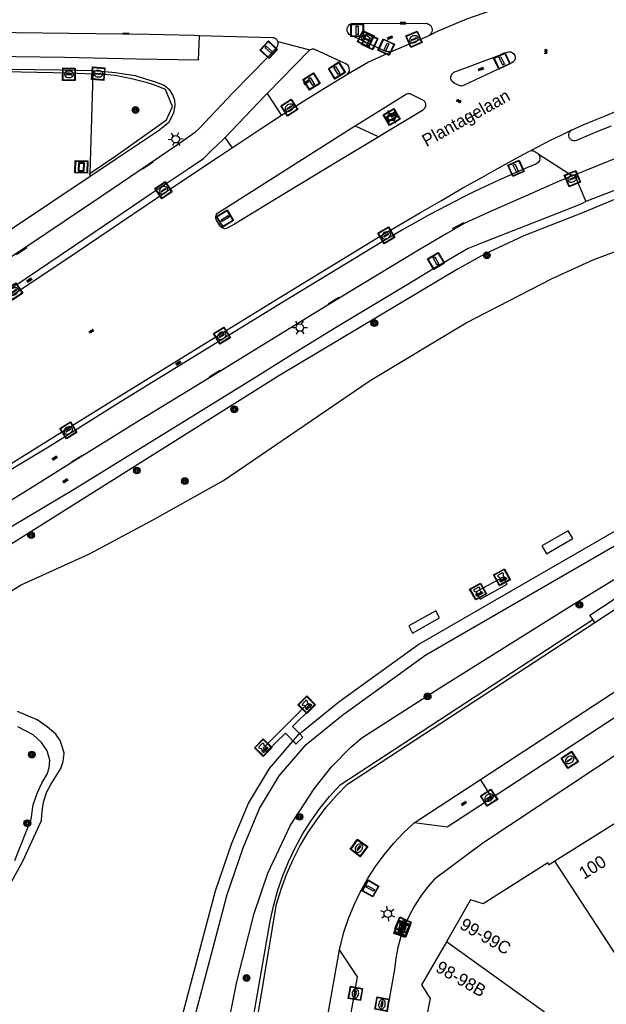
# Model space of a CAD drawing. Header units: metres. Extents: x 93870 to 95789, y 463036 to 464040.
# Tile 162 of 256: x 94489 to 94536, y 463311 to 463390. Entities that reach past the tile are written whole.
import ezdxf
from ezdxf.enums import TextEntityAlignment as Align

# ---------------------------------------------------------------- set-up
doc = ezdxf.new("R2010")
doc.units = ezdxf.units.M
doc.header["$LTSCALE"] = 25.4
for name, color, linetype in [('B_BEBOUWINGSGRENS_0', 1, 'Continuous'), ('B_TUSSENMUUR_0', 7, 'Continuous'), ('K_STEIGER_1', 1, 'Continuous'), ('Q_BOLDER_1', 7, 'Continuous'), ('Q_BOOM_0', 3, 'Continuous'), ('Q_BRANDKRAAN_0', 5, 'Continuous'), ('Q_DAMWAND_0', 6, 'Continuous'), ('Q_DRUKKNOPPAAL_0', 132, 'Continuous'), ('Q_INFORMATIEBORD_0', 7, 'Continuous'), ('Q_INSPECTIE_OF_RIOOLPUT_0', 253, 'Continuous'), ('Q_KOLK_0', 254, 'Continuous'), ('Q_LICHTMAST_0', 2, 'Continuous'), ('Q_LIJNAFWATERING_LIJN_0', 7, 'Continuous'), ('Q_STRAATNAAMBORD_0', 7, 'Continuous'), ('Q_VERKEERSBORDPAAL_0', 40, 'Continuous'), ('Q_VERKEERSREGELINSTALLATIEPAAL', 40, 'Continuous'), ('Q_WATERLEIDINGPUT_0', 5, 'Continuous'), ('S_GBKN_SYMBOOL_GV_GROOT_0', 7, 'Continuous'), ('S_GBKN_SYMBOOL_OV_GROOT_0', 7, 'Continuous'), ('T_CULTUURGRENS_0', 76, 'Continuous'), ('T_HEK_LIJN_0', 6, 'Continuous'), ('T_WALBESCHERMING_0', 45, 'Continuous'), ('V_WEGGRENS_0', 7, 'Continuous'), ('Z_GBKN_HUISNUMMER_0', 252, 'Continuous'), ('Z_STRAATNAAM_0', 252, 'Continuous')]:
    doc.layers.add(name, color=color, linetype=linetype)
doc.layers.add('Q_PAAL_STEEN_0', color=7, linetype='Continuous', true_color=0xa97373)

# ---------------------------------------------------------------- blocks, each defined once
blk = doc.blocks.new('Q_INFORMATIEBORD')
for points in [[(-0.5, 0.5), (0.5, 0.5), (0.5, -0.5), (-0.5, -0.5)], [(-0.369, 0.22), (0.358, 0.22), (0.358, -0.214), (-0.369, -0.214)]]:
    blk.add_lwpolyline(points, close=True)
for points in [[(-0.442, 0.464), (0.438, 0.464, -0.414214), (0.459, 0.442), (0.459, -0.437, -0.414214), (0.438, -0.459), (-0.442, -0.459, -0.414214), (-0.463, -0.437), (-0.463, 0.442), (-0.463, 0.444), (-0.463, 0.446), (-0.463, 0.448), (-0.462, 0.45), (-0.461, 0.451), (-0.46, 0.453), (-0.459, 0.455), (-0.458, 0.456), (-0.457, 0.457), (-0.456, 0.459), (-0.454, 0.46), (-0.453, 0.461), (-0.451, 0.462), (-0.449, 0.462), (-0.447, 0.463), (-0.446, 0.463), (-0.444, 0.464), (-0.442, 0.464)], [(-0.287, 0.16), (0.281, 0.16, -0.414214), (0.303, 0.139), (0.303, -0.134, -0.414214), (0.281, -0.156), (-0.287, -0.156, -0.414214), (-0.308, -0.134), (-0.308, 0.139), (-0.308, 0.14), (-0.308, 0.142), (-0.307, 0.144), (-0.307, 0.146), (-0.306, 0.148), (-0.305, 0.149), (-0.304, 0.151), (-0.303, 0.152), (-0.302, 0.154), (-0.3, 0.155), (-0.299, 0.156), (-0.297, 0.157), (-0.296, 0.158), (-0.294, 0.159), (-0.292, 0.159), (-0.29, 0.16), (-0.288, 0.16), (-0.287, 0.16)]]:
    blk.add_lwpolyline(points, format="xyb")
blk = doc.blocks.new('Q_STRAATNAAMBORD')
for points in [[(-0.5, 0.5), (0.5, 0.5), (0.5, -0.5), (-0.5, -0.5)], [(-0.369, 0.22), (0.358, 0.22), (0.358, -0.214), (-0.369, -0.214)]]:
    blk.add_lwpolyline(points, close=True)
for points in [[(-0.442, 0.464), (0.438, 0.464, -0.414214), (0.459, 0.442), (0.459, -0.437, -0.414214), (0.438, -0.459), (-0.442, -0.459, -0.414214), (-0.463, -0.437), (-0.463, 0.442), (-0.463, 0.444), (-0.463, 0.446), (-0.463, 0.448), (-0.462, 0.45), (-0.461, 0.451), (-0.46, 0.453), (-0.459, 0.455), (-0.458, 0.456), (-0.457, 0.457), (-0.456, 0.459), (-0.454, 0.46), (-0.453, 0.461), (-0.451, 0.462), (-0.449, 0.462), (-0.447, 0.463), (-0.446, 0.463), (-0.444, 0.464), (-0.442, 0.464)], [(-0.287, 0.16), (0.281, 0.16, -0.414214), (0.303, 0.139), (0.303, -0.134, -0.414214), (0.281, -0.156), (-0.287, -0.156, -0.414214), (-0.308, -0.134), (-0.308, 0.139), (-0.308, 0.14), (-0.308, 0.142), (-0.307, 0.144), (-0.307, 0.146), (-0.306, 0.148), (-0.305, 0.149), (-0.304, 0.151), (-0.303, 0.152), (-0.302, 0.154), (-0.3, 0.155), (-0.299, 0.156), (-0.297, 0.157), (-0.296, 0.158), (-0.294, 0.159), (-0.292, 0.159), (-0.29, 0.16), (-0.288, 0.16), (-0.287, 0.16)]]:
    blk.add_lwpolyline(points, format="xyb")
blk = doc.blocks.new('Q_LICHTMAST')
for points in [[(-0.26, 0.15), (-0.52, 0.3)], [(0, 0.3), (0, 0.6)], [(0.26, 0.15), (0.52, 0.3)], [(-0.26, -0.15), (-0.52, -0.3)], [(0, -0.3), (0, -0.6)], [(0.26, -0.15), (0.52, -0.3)]]:
    blk.add_lwpolyline(points)
blk.add_circle((0, 0), 0.3)
blk = doc.blocks.new('Q_VERKEERSREGELINSTALLATIEPAAL')
for points in [[(-0.5, 0.5), (0.5, 0.5), (0.5, -0.5), (-0.5, -0.5)], [(-0.08, 0.333), (0.071, 0.333), (0.071, -0.329), (-0.08, -0.329)]]:
    blk.add_lwpolyline(points, close=True)
blk.add_lwpolyline([(-0.442, 0.464), (0.438, 0.464, -0.414214), (0.459, 0.442), (0.459, -0.437, -0.414214), (0.438, -0.459), (-0.442, -0.459, -0.414214), (-0.463, -0.437), (-0.463, 0.442), (-0.463, 0.444), (-0.463, 0.446), (-0.463, 0.448), (-0.462, 0.45), (-0.461, 0.451), (-0.46, 0.453), (-0.459, 0.455), (-0.458, 0.456), (-0.457, 0.457), (-0.456, 0.459), (-0.454, 0.46), (-0.453, 0.461), (-0.451, 0.462), (-0.449, 0.462), (-0.447, 0.463), (-0.446, 0.463), (-0.444, 0.464), (-0.442, 0.464)], format="xyb")
blk = doc.blocks.new('Q_VERKEERSBORDPAAL')
for points in [[(-0.5, 0.5), (0.5, 0.5), (0.5, -0.5), (-0.5, -0.5)], [(-0.08, 0.333), (0.071, 0.333), (0.071, -0.329), (-0.08, -0.329)]]:
    blk.add_lwpolyline(points, close=True)
blk.add_lwpolyline([(-0.442, 0.464), (0.438, 0.464, -0.414214), (0.459, 0.442), (0.459, -0.437, -0.414214), (0.438, -0.459), (-0.442, -0.459, -0.414214), (-0.463, -0.437), (-0.463, 0.442), (-0.463, 0.444), (-0.463, 0.446), (-0.463, 0.448), (-0.462, 0.45), (-0.461, 0.451), (-0.46, 0.453), (-0.459, 0.455), (-0.458, 0.456), (-0.457, 0.457), (-0.456, 0.459), (-0.454, 0.46), (-0.453, 0.461), (-0.451, 0.462), (-0.449, 0.462), (-0.447, 0.463), (-0.446, 0.463), (-0.444, 0.464), (-0.442, 0.464)], format="xyb")
blk = doc.blocks.new('Q_DRUKKNOPPAAL')
for points in [[(-0.5, 0.5), (0.5, 0.5), (0.5, -0.5), (-0.5, -0.5)], [(-0.08, 0.333), (0.071, 0.333), (0.071, -0.329), (-0.08, -0.329)]]:
    blk.add_lwpolyline(points, close=True)
blk.add_lwpolyline([(-0.442, 0.464), (0.438, 0.464, -0.414214), (0.459, 0.442), (0.459, -0.437, -0.414214), (0.438, -0.459), (-0.442, -0.459, -0.414214), (-0.463, -0.437), (-0.463, 0.442), (-0.463, 0.444), (-0.463, 0.446), (-0.463, 0.448), (-0.462, 0.45), (-0.461, 0.451), (-0.46, 0.453), (-0.459, 0.455), (-0.458, 0.456), (-0.457, 0.457), (-0.456, 0.459), (-0.454, 0.46), (-0.453, 0.461), (-0.451, 0.462), (-0.449, 0.462), (-0.447, 0.463), (-0.446, 0.463), (-0.444, 0.464), (-0.442, 0.464)], format="xyb")
blk = doc.blocks.new('Q_PAAL_STEEN')
for points in [[(-0.5, 0.5), (0.5, 0.5), (0.5, -0.5), (-0.5, -0.5)], [(-0.08, 0.333), (0.071, 0.333), (0.071, -0.329), (-0.08, -0.329)]]:
    blk.add_lwpolyline(points, close=True)
blk.add_lwpolyline([(-0.442, 0.464), (0.438, 0.464, -0.414214), (0.459, 0.442), (0.459, -0.437, -0.414214), (0.438, -0.459), (-0.442, -0.459, -0.414214), (-0.463, -0.437), (-0.463, 0.442), (-0.463, 0.444), (-0.463, 0.446), (-0.463, 0.448), (-0.462, 0.45), (-0.461, 0.451), (-0.46, 0.453), (-0.459, 0.455), (-0.458, 0.456), (-0.457, 0.457), (-0.456, 0.459), (-0.454, 0.46), (-0.453, 0.461), (-0.451, 0.462), (-0.449, 0.462), (-0.447, 0.463), (-0.446, 0.463), (-0.444, 0.464), (-0.442, 0.464)], format="xyb")
blk = doc.blocks.new('Q_KOLK')
blk.add_lwpolyline([(-0.5, 0.5), (0.5, 0.5), (0.5, -0.5), (-0.5, -0.5)], close=True)
for points in [[(-0.442, 0.464), (0.438, 0.464, -0.414214), (0.459, 0.442), (0.459, -0.437, -0.414214), (0.438, -0.459), (-0.442, -0.459, -0.414214), (-0.463, -0.437), (-0.463, 0.442, -0.414214), (-0.442, 0.464)], [(-0.345, 0.105, 0.380426), (-0.276, -0.18)], [(-0.008, 0.266, 0.240218), (-0.345, 0.105)], [(-0.194, 0.045, 0.853344), (-0.194, -0.032)], [(0.331, 0.111, 0.240191), (-0.008, 0.266)], [(0.185, -0.032, 0.849746), (0.185, 0.045)], [(0.267, -0.176, 0.380426), (0.331, 0.111)], [(-0.276, -0.18, 0.148452), (0.012, -0.257)], [(0.012, -0.257, 0.131742), (0.267, -0.176)]]:
    blk.add_lwpolyline(points, format="xyb")
for points in [[(-0.194, 0.045), (0.185, 0.045)], [(0.185, -0.032), (-0.194, -0.032)]]:
    blk.add_lwpolyline(points)
blk = doc.blocks.new('Q_INSPECTIE_OF_RIOOLPUT')
blk.add_lwpolyline([(-0.5, 0.5), (0.5, 0.5), (0.5, -0.5), (-0.5, -0.5)], close=True)
for points in [[(-0.442, 0.464), (0.438, 0.464, -0.414214), (0.459, 0.442), (0.459, -0.437, -0.414214), (0.438, -0.459), (-0.442, -0.459, -0.414214), (-0.463, -0.437), (-0.463, 0.442), (-0.463, 0.444), (-0.463, 0.446), (-0.463, 0.448), (-0.462, 0.45), (-0.461, 0.451), (-0.46, 0.453), (-0.459, 0.455), (-0.458, 0.456), (-0.457, 0.457), (-0.456, 0.459), (-0.454, 0.46), (-0.453, 0.461), (-0.451, 0.462), (-0.449, 0.462), (-0.447, 0.463), (-0.446, 0.463), (-0.444, 0.464), (-0.442, 0.464)], [(-0.345, 0.105, 0.380426), (-0.276, -0.18)], [(-0.008, 0.266, 0.240218), (-0.345, 0.105)], [(-0.194, 0.045, 0.853344), (-0.194, -0.032)], [(0.331, 0.111, 0.240191), (-0.008, 0.266)], [(0.185, -0.032, 0.849746), (0.185, 0.045)], [(0.267, -0.176, 0.380426), (0.331, 0.111)], [(-0.276, -0.18, 0.148452), (0.012, -0.257)], [(0.012, -0.257, 0.131742), (0.267, -0.176)]]:
    blk.add_lwpolyline(points, format="xyb")
for points in [[(-0.194, 0.045), (0.185, 0.045)], [(0.185, -0.032), (-0.194, -0.032)]]:
    blk.add_lwpolyline(points)
blk = doc.blocks.new('Q_WATERLEIDINGPUT')
blk.add_lwpolyline([(-0.5, 0.5), (0.5, 0.5), (0.5, -0.5), (-0.5, -0.5)], close=True)
for points in [[(-0.442, 0.464), (0.438, 0.464, -0.414214), (0.459, 0.442), (0.459, -0.437, -0.414214), (0.438, -0.459), (-0.442, -0.459, -0.414214), (-0.463, -0.437), (-0.463, 0.442), (-0.463, 0.444), (-0.463, 0.446), (-0.463, 0.448), (-0.462, 0.45), (-0.461, 0.451), (-0.46, 0.453), (-0.459, 0.455), (-0.458, 0.456), (-0.457, 0.457), (-0.456, 0.459), (-0.454, 0.46), (-0.453, 0.461), (-0.451, 0.462), (-0.449, 0.462), (-0.447, 0.463), (-0.446, 0.463), (-0.444, 0.464), (-0.442, 0.464)], [(-0.345, 0.105, 0.380426), (-0.276, -0.18)], [(-0.008, 0.266, 0.240218), (-0.345, 0.105)], [(-0.194, 0.045, 0.853344), (-0.194, -0.032)], [(0.331, 0.111, 0.240191), (-0.008, 0.266)], [(0.185, -0.032, 0.849746), (0.185, 0.045)], [(0.267, -0.176, 0.380426), (0.331, 0.111)], [(-0.276, -0.18, 0.148452), (0.012, -0.257)], [(0.012, -0.257, 0.131742), (0.267, -0.176)]]:
    blk.add_lwpolyline(points, format="xyb")
for points in [[(-0.194, 0.045), (0.185, 0.045)], [(0.185, -0.032), (-0.194, -0.032)]]:
    blk.add_lwpolyline(points)
blk = doc.blocks.new('Q_BRANDKRAAN')
blk.add_lwpolyline([(-0.5, 0.5), (0.5, 0.5), (0.5, -0.5), (-0.5, -0.5)], close=True)
for points in [[(-0.442, 0.464), (0.438, 0.464, -0.414214), (0.459, 0.442), (0.459, -0.437, -0.414214), (0.438, -0.459), (-0.442, -0.459, -0.414214), (-0.463, -0.437), (-0.463, 0.442), (-0.463, 0.444), (-0.463, 0.446), (-0.463, 0.448), (-0.462, 0.45), (-0.461, 0.451), (-0.46, 0.453), (-0.459, 0.455), (-0.458, 0.456), (-0.457, 0.457), (-0.456, 0.459), (-0.454, 0.46), (-0.453, 0.461), (-0.451, 0.462), (-0.449, 0.462), (-0.447, 0.463), (-0.446, 0.463), (-0.444, 0.464), (-0.442, 0.464)], [(-0.345, 0.105, 0.380426), (-0.276, -0.18)], [(-0.008, 0.266, 0.240218), (-0.345, 0.105)], [(-0.194, 0.045, 0.853344), (-0.194, -0.032)], [(0.331, 0.111, 0.240191), (-0.008, 0.266)], [(0.185, -0.032, 0.849746), (0.185, 0.045)], [(0.267, -0.176, 0.380426), (0.331, 0.111)], [(-0.276, -0.18, 0.148452), (0.012, -0.257)], [(0.012, -0.257, 0.131742), (0.267, -0.176)]]:
    blk.add_lwpolyline(points, format="xyb")
for points in [[(-0.194, 0.045), (0.185, 0.045)], [(0.185, -0.032), (-0.194, -0.032)]]:
    blk.add_lwpolyline(points)
blk = doc.blocks.new('Q_BOLDER')
for points in [[(-0.5, 0.5), (0.5, 0.5), (0.5, -0.5), (-0.5, -0.5)], [(-0.273, -0.196), (0.266, -0.196), (0.266, -0.301), (-0.273, -0.301)]]:
    blk.add_lwpolyline(points, close=True)
for points in [[(-0.442, 0.464), (0.438, 0.464, -0.414214), (0.459, 0.442), (0.459, -0.437, -0.414214), (0.438, -0.459), (-0.442, -0.459, -0.414214), (-0.463, -0.437), (-0.463, 0.442), (-0.463, 0.444), (-0.463, 0.446), (-0.463, 0.448), (-0.462, 0.45), (-0.461, 0.451), (-0.46, 0.453), (-0.459, 0.455), (-0.458, 0.456), (-0.457, 0.457), (-0.456, 0.459), (-0.454, 0.46), (-0.453, 0.461), (-0.451, 0.462), (-0.449, 0.462), (-0.447, 0.463), (-0.446, 0.463), (-0.444, 0.464), (-0.442, 0.464)], [(-0.233, 0.268, 0.439965), (-0.258, 0.19)], [(-0.15, 0.294, 0.109301), (-0.233, 0.268)], [(0.219, 0.268, 0.148019), (0.128, 0.294)], [(0.252, 0.19, 0.326045), (0.219, 0.268)], [(-0.273, -0.159, 0.309814), (-0.166, -0.025)], [(0.159, -0.025, 0.22667), (0.266, -0.159)]]:
    blk.add_lwpolyline(points, format="xyb")
for points in [[(-0.166, 0.03), (-0.258, 0.19)], [(-0.166, -0.025), (-0.166, 0.03)], [(-0.15, 0.294), (0.128, 0.294)], [(0.159, 0.03), (0.252, 0.19)], [(0.159, -0.025), (0.159, 0.03)], [(-0.273, -0.159), (0.266, -0.159)]]:
    blk.add_lwpolyline(points)
blk = doc.blocks.new('Q_BOOM')
for radius in [0.27, 0.18, 0.09]:
    blk.add_circle((0, 0), radius)
blk = doc.blocks.new('S_GBKN_SYMBOOL_GV_GROOT')
for points in [[(-0.1875, 0.03125), (-0.09375, 0.09375)], [(-0.1875, -0.0625), (0.0625, 0.09375)], [(-0.1875, 0.09375), (0.125, -0.09375)], [(-0.1875, 0), (-0.03125, -0.09375)], [(-0.125, -0.09375), (0.1875, 0.09375)], [(-0.0625, 0.09375), (0.1875, -0.0625)], [(0.03125, -0.09375), (0.1875, 0)], [(0.09375, 0.09375), (0.1875, 0.03125)]]:
    blk.add_lwpolyline(points)
blk = doc.blocks.new('S_GBKN_SYMBOOL_OV_GROOT')
for points in [[(-0.21875, 0.0625), (0.21875, 0.0625)], [(-0.21875, 0), (0.21875, 0)], [(-0.1875, 0.0625), (-0.1875, 0)], [(-0.125, 0.09375), (-0.125, 0.0625)], [(-0.125, 0), (-0.125, -0.0625)], [(-0.0625, 0.0625), (-0.0625, 0)], [(0, 0.09375), (0, 0.0625)], [(0, 0), (0, -0.0625)], [(0.0625, 0.0625), (0.0625, 0)], [(0.125, 0.09375), (0.125, 0.0625)], [(0.125, 0), (0.125, -0.0625)], [(0.1875, 0.0625), (0.1875, 0)], [(-0.21875, -0.0625), (0.21875, -0.0625)], [(-0.1875, -0.0625), (-0.1875, -0.09375)], [(-0.0625, -0.0625), (-0.0625, -0.09375)], [(0.0625, -0.0625), (0.0625, -0.09375)], [(0.1875, -0.0625), (0.1875, -0.09375)]]:
    blk.add_lwpolyline(points)

msp = doc.modelspace()

# ---------------------------------------------------------------- linework, layer by layer
at = {"layer": 'B_BEBOUWINGSGRENS_0'}
msp.add_line((94537.81, 463326.25), (94532.318, 463322.795), dxfattribs=at)
for points in [[(94532.318, 463322.795), (94531.85, 463322.5), (94531.75, 463322.66), (94526.57, 463319.39), (94525.56, 463319.71), (94523.628, 463316.34)], [(94523.628, 463316.34), (94521.64, 463312.87), (94522.33, 463311.79), (94521.098, 463305.714)]]:
    msp.add_lwpolyline(points, dxfattribs=at)
at = {"layer": 'B_TUSSENMUUR_0'}
for p, q in [((94540.355, 463310.459), (94532.318, 463322.795)), ((94535.704, 463307.662), (94523.628, 463316.34))]:
    msp.add_line(p, q, dxfattribs=at)
at = {"layer": 'K_STEIGER_1'}
for points in [[(94531.273, 463348.087), (94531.64, 463347.464), (94533.747, 463348.692), (94533.381, 463349.315), (94531.273, 463348.087)], [(94528.436, 463345.118), (94528.175, 463345.595), (94526.002, 463344.402), (94526.3, 463343.858), (94526.324, 463343.817), (94528.487, 463345.026), (94528.436, 463345.118)], [(94520.606, 463341.672), (94520.917, 463341.104), (94523.08, 463342.314), (94522.769, 463342.882), (94520.606, 463341.672)], [(94512.797, 463335.101), (94512.747, 463335.148), (94512.472, 463335.408), (94508.937, 463331.856), (94509.212, 463331.602), (94510.715, 463333.078), (94510.82, 463332.968), (94510.982, 463332.799), (94511.316, 463332.449)], [(94511.864, 463333.02), (94511.448, 463333.448), (94511.284, 463333.617), (94512.797, 463335.101)], [(94511.316, 463332.449), (94511.396, 463332.365), (94511.552, 463332.202), (94512.127, 463332.75), (94511.864, 463333.02)]]:
    msp.add_lwpolyline(points, dxfattribs=at)
at = {"layer": 'Q_DAMWAND_0'}
for points in [[(94543.989, 463353.244), (94521.44, 463340.2), (94515.01, 463335.56), (94511.864, 463333.02)], [(94511.864, 463333.02), (94511.69, 463332.88), (94511.316, 463332.449)], [(94511.316, 463332.449), (94509.41, 463330.25), (94507.75, 463327.48), (94506.39, 463324.23), (94505.1, 463320.41), (94502.32, 463309.92), (94501.934, 463307.987)]]:
    msp.add_lwpolyline(points, dxfattribs=at)
at = {"layer": 'Q_LIJNAFWATERING_LIJN_0'}
for p, q in [((94498.186, 463389.196), (94497.689, 463389.235)), ((94500.111, 463378.872), (94499.255, 463378.326)), ((94524.983, 463373.999), (94524.079, 463373.533)), ((94489.155, 463371.483), (94489.998, 463372.044)), ((94514.135, 463367.514), (94514.998, 463368.037)), ((94504.605, 463361.647), (94505.485, 463362.185)), ((94493.575, 463354.843), (94494.455, 463355.374))]:
    msp.add_line(p, q, dxfattribs=at)
at = {"layer": 'T_CULTUURGRENS_0'}
for p, q in [((94495.081, 463377.986), (94495.295, 463385.948)), ((94495.295, 463385.948), (94495.302, 463386.205)), ((94495.075, 463377.761), (94495.081, 463377.986))]:
    msp.add_line(p, q, dxfattribs=at)
for points in [[(94552.435, 463379.78), (94547.293, 463379.143), (94544.887, 463378.681), (94543.142, 463378.24), (94541.598, 463377.759), (94534.679, 463374.871), (94529.825, 463372.966), (94526.687, 463371.491), (94524.579, 463370.317), (94510.191, 463361.738), (94487.256, 463347.323), (94473.545, 463338.117), (94471.842, 463336.379), (94471.57, 463335.977)], [(94502.936, 463224.349), (94501.779, 463250.045), (94500.999, 463267.251), (94500.35, 463284.547), (94500.579, 463294.414), (94500.994, 463298.184), (94503.295, 463309.694), (94506.058, 463320.122), (94507.326, 463323.877), (94508.645, 463327.028), (94510.223, 463329.661), (94512.387, 463332.158), (94515.358, 463334.556), (94515.617, 463334.765), (94521.984, 463339.36), (94544.511, 463352.391)], [(94505.652, 463224.359), (94505.573, 463226.676), (94504.374, 463271.115), (94504.069, 463278.988), (94503.368, 463288.815), (94503.396, 463291.026), (94503.708, 463293.705), (94504.498, 463298.073), (94505.955, 463308.711), (94506.814, 463313.111), (94508.21, 463318.599), (94509.321, 463321.842), (94511.129, 463325.681), (94513.015, 463328.602), (94514.414, 463330.372), (94515.961, 463331.952), (94516.847, 463332.685), (94523.091, 463336.72), (94533.527, 463343.24), (94545.593, 463350.621)], [(94489.016, 463322.864), (94490.339, 463326.181), (94490.491, 463327.313), (94490.858, 463328.309), (94491.202, 463329.053), (94491.622, 463329.774), (94491.793, 463330.29), (94491.824, 463330.893), (94491.628, 463331.645), (94491.169, 463332.319), (94490.498, 463332.928), (94489.273, 463333.593)]]:
    msp.add_lwpolyline(points, dxfattribs=at)
at = {"layer": 'T_HEK_LIJN_0'}
for p, q in [((94495, 463377.93), (94495.081, 463377.986)), ((94535.125, 463342.551), (94545.374, 463349.277))]:
    msp.add_line(p, q, dxfattribs=at)
for points in [[(94495.295, 463385.948), (94493.382, 463386.018), (94484.338, 463386.197)], [(94495.081, 463377.986), (94497.12, 463379.399), (94501.182, 463382.262), (94501.675, 463383.357), (94501.113, 463384.708), (94500.392, 463385.005), (94499.657, 463385.246), (94498.386, 463385.568), (94497.073, 463385.818), (94496.125, 463385.918), (94495.295, 463385.948)], [(94507.765, 463308.028), (94509.508, 463317.98), (94509.766, 463319.2), (94510.095, 463320.402), (94510.494, 463321.584), (94510.961, 463322.74), (94511.495, 463323.866), (94512.094, 463324.96), (94512.756, 463326.016), (94513.479, 463327.032), (94514.26, 463328.004), (94515.097, 463328.928), (94535.369, 463342.18)], [(94535.369, 463342.18), (94535.369, 463342.18), (94535.125, 463342.551)]]:
    msp.add_lwpolyline(points, dxfattribs=at)
at = {"layer": 'T_WALBESCHERMING_0'}
for points in [[(94500, 463350.14), (94505.75, 463353.34), (94517.51, 463361.37), (94525.195, 463365.996), (94532.113, 463369.542), (94535.429, 463371.063), (94538.684, 463372.28), (94542.608, 463373.436), (94545.588, 463374.044), (94548.995, 463374.622), (94552.79, 463375.352), (94554.166, 463375.778), (94554.737, 463376.094), (94555.611, 463376.668), (94556.235, 463377.238), (94556.904, 463378.059), (94557.543, 463379.124), (94558.028, 463380.191)], [(94474.88, 463333.87), (94482.64, 463340.47), (94485.83, 463342.72), (94489.55, 463344.96), (94495.01, 463347.46), (94500, 463350.14)], [(94486.82, 463317.655), (94489.682, 463322.796), (94491.169, 463326.064), (94491.212, 463326.843), (94491.331, 463327.535), (94491.574, 463328.304), (94491.919, 463328.96), (94492.71, 463330.224), (94492.906, 463330.791), (94492.974, 463331.458), (94492.856, 463331.934), (94492.65, 463332.484), (94492.306, 463332.996), (94491.634, 463333.58), (94490.825, 463334.149), (94489.235, 463334.799)]]:
    msp.add_lwpolyline(points, dxfattribs=at)
at = {"layer": 'V_WEGGRENS_0'}
for p, q in [((94522.216, 463389.026), (94519.189, 463387.732)), ((94510.112, 463388.558), (94512.687, 463387.879)), ((94516.418, 463386.336), (94515.64, 463385.888)), ((94509.253, 463384.394), (94510.418, 463382.612)), ((94516.303, 463381.806), (94518.194, 463380.91)), ((94506.476, 463380.025), (94505.881, 463380.86)), ((94533.648, 463381.433), (94532.841, 463381.043)), ((94530.986, 463379.552), (94533.739, 463377.792)), ((94533.739, 463377.792), (94533.893, 463377.856)), ((94533.893, 463377.856), (94534.788, 463375.729)), ((94535.513, 463341.961), (94545.766, 463348.678)), ((94535.513, 463341.961), (94535.369, 463342.18)), ((94521.049, 463325.88), (94526.356, 463329.353)), ((94527.302, 463327.897), (94526.356, 463329.353))]:
    msp.add_line(p, q, dxfattribs=at)
for points in [[(94534.392, 463393.207), (94531.646, 463392.385), (94528.633, 463391.529), (94525.226, 463390.349), (94522.834, 463389.342), (94522.216, 463389.026)], [(94503.795, 463389.026), (94503.721, 463387.054), (94498.773, 463387.15), (94493.005, 463387.287), (94455.804, 463387.788), (94455.866, 463389.684)], [(94503.795, 463389.026), (94503.392, 463389.039), (94499.796, 463389.116), (94465.618, 463389.557), (94455.866, 463389.684)], [(94519.189, 463387.732), (94519.093, 463387.735), (94518.998, 463387.74), (94518.903, 463387.748), (94518.808, 463387.758), (94518.713, 463387.77), (94515.923, 463389.076), (94515.838, 463389.131), (94515.766, 463389.203), (94515.71, 463389.288), (94515.673, 463389.382), (94515.656, 463389.482), (94515.66, 463389.584), (94515.685, 463389.682), (94515.73, 463389.773), (94515.792, 463389.854), (94515.869, 463389.919), (94515.959, 463389.968), (94516.056, 463389.997), (94516.157, 463390.005), (94522.044, 463390.017), (94522.147, 463389.985), (94522.242, 463389.934), (94522.324, 463389.864), (94522.391, 463389.78), (94522.44, 463389.684), (94522.469, 463389.58), (94522.477, 463389.473), (94522.463, 463389.366), (94522.428, 463389.264), (94522.374, 463389.171), (94522.302, 463389.091), (94522.216, 463389.026)], [(94510.112, 463388.558), (94510.059, 463388.659), (94509.983, 463388.744), (94509.888, 463388.807), (94509.781, 463388.846), (94509.668, 463388.857), (94507.672, 463388.901), (94503.795, 463389.026)], [(94485.005, 463368.83), (94490.044, 463372.161), (94495.917, 463376.129), (94499.149, 463378.314), (94502.077, 463380.303), (94503.518, 463381.301), (94503.77, 463381.555), (94506.522, 463384.461), (94509.316, 463387.311), (94510.011, 463388.075), (94510.075, 463388.158), (94510.118, 463388.252), (94510.139, 463388.354), (94510.137, 463388.457), (94510.112, 463388.558)], [(94515.64, 463385.888), (94515.786, 463386.04), (94515.857, 463386.237), (94515.841, 463386.447), (94515.74, 463386.631), (94515.573, 463386.758), (94513.078, 463387.909), (94513.006, 463387.932), (94512.93, 463387.941), (94512.855, 463387.938), (94512.78, 463387.921), (94512.687, 463387.879)], [(94512.687, 463387.879), (94512.643, 463387.849), (94512.602, 463387.813), (94509.253, 463384.394)], [(94519.189, 463387.732), (94517.383, 463386.893), (94516.418, 463386.336)], [(94524.255, 463385.216), (94524.085, 463385.346), (94523.986, 463385.535), (94523.977, 463385.749), (94524.058, 463385.947), (94524.215, 463386.091), (94525.02, 463386.384), (94528.513, 463387.696), (94528.654, 463387.73), (94528.798, 463387.717), (94528.931, 463387.658), (94529.038, 463387.56), (94529.108, 463387.433), (94529.141, 463387.298), (94529.13, 463387.158), (94529.076, 463387.03), (94528.985, 463386.924), (94528.866, 463386.851), (94527.732, 463386.309), (94525.003, 463385.023), (94524.924, 463384.994), (94524.841, 463384.983), (94524.757, 463384.991), (94524.723, 463385.002)], [(94495.302, 463386.205), (94492.69, 463386.262), (94484.465, 463386.373), (94480.112, 463386.42), (94472.709, 463386.523), (94469.889, 463386.565)], [(94500.256, 463385.328), (94499.607, 463385.521), (94498.695, 463385.814), (94497.754, 463385.932), (94497.106, 463386.039), (94496.518, 463386.108), (94495.302, 463386.205)], [(94515.64, 463385.888), (94513.861, 463384.796), (94512.178, 463383.736), (94510.543, 463382.693), (94510.418, 463382.612)], [(94495.075, 463377.761), (94497.188, 463379.175), (94500.619, 463381.472), (94501.406, 463382.127), (94501.769, 463382.84), (94501.88, 463383.426), (94501.851, 463383.829), (94501.706, 463384.274), (94501.457, 463384.645), (94500.999, 463385.021), (94500.256, 463385.328)], [(94524.723, 463385.002), (94524.604, 463385.06), (94524.255, 463385.216)], [(94505.881, 463380.86), (94509.099, 463384.237), (94509.253, 463384.394)], [(94516.303, 463381.806), (94520.341, 463384.316), (94520.427, 463384.365), (94520.522, 463384.393), (94520.62, 463384.399), (94520.717, 463384.382)], [(94520.717, 463384.382), (94520.808, 463384.342), (94521.667, 463383.916)], [(94533.648, 463381.433), (94534.574, 463381.871), (94535.501, 463382.251), (94536.44, 463382.635), (94537.358, 463383.016), (94538.092, 463383.279), (94538.831, 463383.523), (94539.577, 463383.749), (94540.328, 463383.957), (94541.084, 463384.145), (94541.845, 463384.315), (94542.609, 463384.466), (94543.377, 463384.598)], [(94521.667, 463383.916), (94521.847, 463383.789), (94521.952, 463383.596), (94521.961, 463383.376), (94521.872, 463383.175), (94521.703, 463383.034), (94518.642, 463381.181), (94518.194, 463380.91)], [(94510.418, 463382.612), (94508.774, 463381.545), (94507.095, 463380.437), (94506.476, 463380.025)], [(94533.893, 463377.856), (94534.025, 463377.91), (94534.819, 463378.245), (94536.666, 463378.993), (94537.618, 463379.372), (94538.568, 463379.678), (94539.505, 463379.984), (94541.41, 463380.574), (94543.881, 463381.302), (94545.289, 463381.695), (94547.209, 463382.266), (94548.187, 463382.541), (94549.181, 463382.738), (94550.174, 463382.877), (94551.178, 463382.934), (94557.883, 463382.954)], [(94518.194, 463380.91), (94514.992, 463378.973), (94510.928, 463376.515), (94506.644, 463373.908), (94506.094, 463373.598), (94505.968, 463373.55), (94505.834, 463373.541), (94505.703, 463373.571), (94505.587, 463373.637), (94505.494, 463373.734), (94505.188, 463374.226), (94505.142, 463374.357), (94505.137, 463374.495), (94505.171, 463374.629), (94505.243, 463374.748), (94505.346, 463374.841), (94508.427, 463376.788), (94516.038, 463381.641), (94516.303, 463381.806)], [(94536.839, 463381.763), (94535.878, 463381.38), (94534.975, 463381.021), (94534.044, 463380.606), (94533.943, 463380.584), (94533.84, 463380.585), (94533.74, 463380.608), (94533.648, 463380.653), (94533.568, 463380.718), (94533.504, 463380.798), (94533.459, 463380.891), (94533.436, 463380.992), (94533.436, 463381.095), (94533.459, 463381.195), (94533.504, 463381.288), (94533.568, 463381.369), (94533.648, 463381.433)], [(94472.63, 463358.474), (94474.293, 463359.481), (94475.606, 463360.277), (94479.168, 463362.544), (94482.232, 463364.529), (94485.956, 463366.962), (94489.027, 463368.959), (94493.735, 463372.132), (94497.05, 463374.375), (94499.806, 463376.252), (94502.836, 463378.294), (94504.163, 463379.172), (94504.797, 463379.808), (94505.745, 463380.717), (94505.881, 463380.86)], [(94532.841, 463381.043), (94531.943, 463380.608), (94530.42, 463379.803)], [(94552.383, 463380.188), (94551.328, 463380.095), (94548.327, 463379.784), (94547.596, 463379.689), (94544.476, 463379.053), (94542.246, 463378.367), (94539.431, 463377.556), (94537.007, 463376.569), (94534.788, 463375.729)], [(94506.476, 463380.025), (94505.424, 463379.327), (94502.092, 463377.117), (94497.408, 463373.955), (94494.106, 463371.717), (94486.369, 463366.561), (94483.864, 463364.925), (94482.193, 463363.833), (94479.667, 463362.213), (94475.957, 463359.835), (94472.95, 463357.991)], [(94474.804, 463346.109), (94481.164, 463350.011), (94491.645, 463356.511), (94497.207, 463359.97), (94505.346, 463364.997), (94510.224, 463368.006), (94518.056, 463372.774), (94521.539, 463374.834), (94523.232, 463375.815), (94524.951, 463376.819), (94526.466, 463377.658), (94527.586, 463378.295), (94529.438, 463379.307), (94530.296, 463379.774), (94530.345, 463379.79), (94530.42, 463379.803)], [(94530.986, 463379.552), (94531.092, 463379.383), (94531.124, 463379.186), (94531.078, 463378.991), (94530.96, 463378.83), (94530.789, 463378.726), (94529.93, 463378.363), (94527.828, 463377.424), (94525.866, 463376.518), (94524.974, 463376.078), (94522.297, 463374.69), (94520.091, 463373.441), (94518.484, 463372.496), (94510.504, 463367.653), (94505.584, 463364.626), (94497.547, 463359.678), (94491.728, 463356.017), (94481.393, 463349.81), (94475.025, 463345.714)], [(94530.42, 463379.803), (94530.479, 463379.805), (94530.538, 463379.799), (94530.595, 463379.786), (94530.65, 463379.765), (94530.702, 463379.738), (94530.877, 463379.64), (94530.924, 463379.609), (94530.986, 463379.552)], [(94463.08, 463358.189), (94464.599, 463358.926), (94469.806, 463361.5), (94471.991, 463362.674), (94477.251, 463365.953), (94479.789, 463367.564), (94483.804, 463370.181), (94488.998, 463373.697), (94495.075, 463377.761)], [(94533.739, 463377.792), (94532.604, 463377.325), (94530.017, 463376.175), (94527.168, 463374.908), (94525.103, 463373.983), (94523.649, 463373.165), (94521.4, 463371.817), (94515.775, 463368.428), (94513.24, 463366.882), (94509.286, 463364.437), (94504.644, 463361.586), (94499.012, 463358.143), (94493.589, 463354.785), (94490.452, 463352.819), (94485.017, 463349.475)], [(94526.356, 463329.353), (94574.452, 463360.826), (94576.325, 463362.301), (94577.323, 463363.016), (94578.28, 463363.785), (94579.099, 463364.516), (94580.104, 463365.522), (94581.042, 463366.589), (94581.911, 463367.714), (94582.317, 463368.297), (94582.705, 463368.893), (94583.752, 463370.75), (94584.141, 463371.566), (94584.616, 463372.698), (94585.554, 463375.022), (94586.481, 463377.152)], [(94534.788, 463375.729), (94534.391, 463375.514), (94532.974, 463374.943), (94528.069, 463373.028), (94526.569, 463372.423), (94525.365, 463371.947), (94524.532, 463371.468), (94522.662, 463370.369), (94520.473, 463369.038), (94514.855, 463365.668), (94511.465, 463363.575), (94508.18, 463361.529), (94493.867, 463352.683), (94483.524, 463346.509), (94477.076, 463342.361), (94473.302, 463340.025), (94471.314, 463338.744), (94469.289, 463337.429)], [(94586.014, 463371.196), (94585.159, 463369.422), (94583.584, 463366.908), (94581.382, 463364.233), (94579.922, 463362.791), (94576.858, 463360.32), (94527.302, 463327.897)], [(94586.69, 463362.77), (94580.93, 463359.68), (94542.15, 463334.59), (94526.55, 463324.25), (94522.67, 463321.36), (94522.082, 463320.684), (94521.545, 463319.965), (94521.064, 463319.209), (94520.64, 463318.419), (94520.277, 463317.599), (94519.976, 463316.755), (94519.738, 463315.89), (94519.566, 463315.01), (94519.46, 463314.12), (94516.4, 463297.03), (94514.86, 463290.03), (94515.66, 463273.39)], [(94508.097, 463307.983), (94510.015, 463319.343), (94510.376, 463320.548), (94510.809, 463321.73), (94511.313, 463322.883), (94511.886, 463324.003), (94512.525, 463325.087), (94513.229, 463326.131), (94513.994, 463327.129), (94514.819, 463328.08), (94515.699, 463328.979), (94535.513, 463341.961)], [(94527.302, 463327.897), (94523.685, 463325.531), (94521.049, 463325.88)], [(94515.045, 463315.678), (94515.389, 463317.106), (94515.771, 463318.216), (94516.22, 463319.302), (94516.733, 463320.358), (94517.309, 463321.381), (94517.946, 463322.368), (94518.641, 463323.315), (94519.391, 463324.218), (94520.195, 463325.074), (94521.049, 463325.88)], [(94510.221, 463286.856), (94510.437, 463289.695), (94515.045, 463315.678)], [(94511.984, 463287.846), (94516.484, 463313.536), (94515.045, 463315.678)]]:
    msp.add_lwpolyline(points, dxfattribs=at)
at = {"layer": 'Z_STRAATNAAM_0'}
msp.add_line((94525.249, 463382.317), (94526.121, 463382.806), dxfattribs=at)

# ---------------------------------------------------------------- block references
at = {"layer": 'Q_BOLDER_1'}
for p, rotation in [((94528.077, 463345.579), 28.76725207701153), ((94526.167, 463344.434), 28.76725207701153), ((94512.427, 463335.354), 45.13743846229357), ((94508.94, 463331.907), 45.13743846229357)]:
    msp.add_blockref('Q_BOLDER', p, dxfattribs=dict(at, rotation=rotation))
at = {"layer": 'Q_BOOM_0'}
for p, rotation in [((94498.7, 463383.062), 33.80168004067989), ((94526.866, 463371.405), 25.17561820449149), ((94517.846, 463365.972), 30.80596579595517), ((94506.623, 463359.051), 32.14999278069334), ((94498.807, 463354.141), 32.14999278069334), ((94502.653, 463353.295), 29.09688879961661), ((94490.33, 463348.956), 32.14999278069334), ((94534.287, 463343.372), 31.4549127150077), ((94522.117, 463336.019), 32.87136780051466), ((94490.392, 463331.352), 124.2552116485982), ((94511.851, 463326.362), 57.15091104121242), ((94490.031, 463325.846), 68.25519804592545), ((94507.598, 463313.43), 75.72817473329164)]:
    msp.add_blockref('Q_BOOM', p, dxfattribs=dict(at, rotation=rotation))
at = {"layer": 'Q_BRANDKRAAN_0', "rotation": 33.19551682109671}
msp.add_blockref('Q_BRANDKRAAN', (94533.51, 463330.928), dxfattribs=at)
at = {"layer": 'Q_DRUKKNOPPAAL_0', "rotation": 154.9156891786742}
msp.add_blockref('Q_DRUKKNOPPAAL', (94517.475, 463388.555), dxfattribs=at)
at = {"layer": 'Q_INFORMATIEBORD_0', "rotation": 88.46008880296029}
msp.add_blockref('Q_INFORMATIEBORD', (94494.359, 463378.501), dxfattribs=at)
at = {"layer": 'Q_INSPECTIE_OF_RIOOLPUT_0', "rotation": 53.72518440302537}
msp.add_blockref('Q_INSPECTIE_OF_RIOOLPUT', (94516.615, 463323.861), dxfattribs=at)
at = {"layer": 'Q_KOLK_0'}
for p, rotation in [((94517.159, 463388.765), 154.9156891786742), ((94521.024, 463388.738), 23.14602768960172), ((94511.036, 463383.249), 32.53463772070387), ((94533.727, 463377.556), 22.36489951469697), ((94500.943, 463376.629), 34.02187094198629), ((94518.803, 463373.007), 30.60194438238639), ((94488.977, 463368.514), 33.67981263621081), ((94505.63, 463364.962), 31.66840919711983), ((94493.323, 463357.364), 31.87742275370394), ((94527.042, 463327.899), 33.19003363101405), ((94516.332, 463312.195), 80.06455773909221)]:
    msp.add_blockref('Q_KOLK', p, dxfattribs=dict(at, rotation=rotation))
at = {"layer": 'Q_LICHTMAST_0'}
for p, rotation in [((94519.241, 463382.507), 31.18894008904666), ((94501.922, 463380.719), 34.70549013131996), ((94511.878, 463365.608), 31.73103654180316), ((94518.922, 463318.588), 66.12184578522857)]:
    msp.add_blockref('Q_LICHTMAST', p, dxfattribs=dict(at, rotation=rotation))
at = {"layer": 'Q_PAAL_STEEN_0', "rotation": 60.61832004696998}
msp.add_blockref('Q_PAAL_STEEN', (94517.533, 463320.619), dxfattribs=at)
at = {"layer": 'Q_STRAATNAAMBORD_0', "rotation": 31.18894008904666}
msp.add_blockref('Q_STRAATNAAMBORD', (94519.241, 463382.507), dxfattribs=at)
at = {"layer": 'Q_VERKEERSBORDPAAL_0'}
for p, rotation in [((94509.383, 463387.896), 47.70765273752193), ((94528.075, 463386.997), 25.54566089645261), ((94514.848, 463386.227), 31.54276737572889), ((94505.876, 463374.362), 121.8795968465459), ((94522.793, 463370.948), 30.44277661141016)]:
    msp.add_blockref('Q_VERKEERSBORDPAAL', p, dxfattribs=dict(at, rotation=rotation))
at = {"layer": 'Q_VERKEERSREGELINSTALLATIEPAAL'}
for p, rotation in [((94516.47, 463389.457), 0.1167909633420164), ((94518.801, 463388.107), 154.9156891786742), ((94512.816, 463385.356), 32.20385958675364), ((94529.197, 463378.378), 24.07114715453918)]:
    msp.add_blockref('Q_VERKEERSREGELINSTALLATIEPAAL', p, dxfattribs=dict(at, rotation=rotation))
at = {"layer": 'Q_WATERLEIDINGPUT_0'}
for p, rotation in [((94493.365, 463385.932), 178.7498693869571), ((94495.708, 463385.978), 175.4391881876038), ((94520.035, 463317.317), 70.37198291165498), ((94520.106, 463317.431), 70.37198291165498), ((94520.141, 463317.668), 66.12184578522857), ((94518.465, 463311.332), 79.84864245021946)]:
    msp.add_blockref('Q_WATERLEIDINGPUT', p, dxfattribs=dict(at, rotation=rotation))
at = {"layer": 'S_GBKN_SYMBOOL_GV_GROOT_0'}
for p, rotation in [((94531.616, 463387.747), 85.50741852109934), ((94524.619, 463383.768), 154.8313546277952), ((94495.175, 463365.324), 31.70127979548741)]:
    msp.add_blockref('S_GBKN_SYMBOOL_GV_GROOT', p, dxfattribs=dict(at, rotation=rotation))
at = {"layer": 'S_GBKN_SYMBOOL_OV_GROOT_0'}
for p, rotation in [((94520.129, 463390.035), 0.1167909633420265), ((94519.108, 463388.875), 23.14602768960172), ((94526.388, 463386.357), 20.58659817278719), ((94512.381, 463385.277), 32.20385958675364), ((94519.372, 463382.655), 31.18894008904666), ((94490.193, 463369.426), 33.67981263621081), ((94502.138, 463362.76), 31.61863806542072), ((94492.224, 463355.146), 30.98820846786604), ((94493.079, 463353.323), 30.83405262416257), ((94525.021, 463327.442), 33.19003363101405)]:
    msp.add_blockref('S_GBKN_SYMBOOL_OV_GROOT', p, dxfattribs=dict(at, rotation=rotation))

# ---------------------------------------------------------------- texts
at = {"layer": 'Z_GBKN_HUISNUMMER_0', "linetype": 'Continuous'}
for s, rotation, p in [('100', 32.2, (94535.326, 463322.323)), ('99-99C', 330.1, (94526.763, 463316.782)), ('98-98B', 330.2, (94524.803, 463313.362))]:
    msp.add_text(s, height=1, rotation=rotation, dxfattribs=at).set_placement(p, align=Align.MIDDLE)
at = {"layer": 'Z_STRAATNAAM_0', "linetype": 'Continuous'}
msp.add_text('Plantagelaan', height=1, rotation=29.28283, dxfattribs=at).set_placement((94525.249, 463382.317), align=Align.MIDDLE)

doc.saveas('drawing.dxf')
